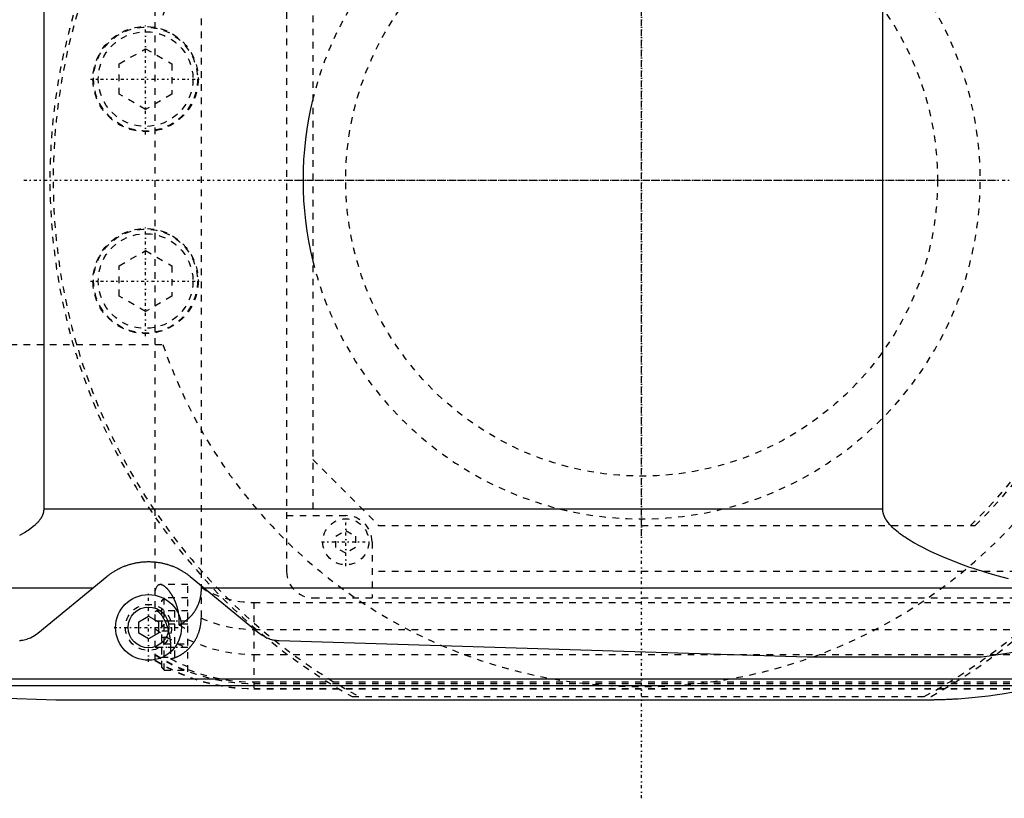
# Model space of a CAD drawing. Extents: x -906 to 156, y -125 to 125.
# Tile 4 of 7: x -545 to -395, y -94 to 24. Entities that reach past the tile are written whole.
import ezdxf

# ---------------------------------------------------------------- set-up
doc = ezdxf.new("R2010")
doc.units = 0
doc.linetypes.add('CENTER', pattern=[1.5, 0.45, -0.5, 0.05, -0.5])
doc.linetypes.add('DASHED', pattern=[2, 1, -1])
for name, color, linetype in [('AM_0', 7, 'CONTINUOUS'), ('AM_3', 7, 'DASHED'), ('AM_7', 7, 'CENTER')]:
    doc.layers.add(name, color=color, linetype=linetype)

msp = doc.modelspace()

# ---------------------------------------------------------------- linework, layer by layer
at = {"layer": 'AM_0', "color": 7, "linetype": 'CONTINUOUS'}
for p, q in [((-540.94, 50), (-540.94, -50)), ((-413.33, -50), (-413.33, 50)), ((-540.94, -50), (-413.33, -50)), ((-541.83, -68.87), (-531.34, -60.27)), ((-518.66, -60.27), (-508.17, -68.87)), ((-592.03, -61.98), (-533.43, -61.98)), ((-516.57, -61.98), (-385.05, -61.98)), ((-526.5, -67.13), (-525, -66.27)), ((-526.5, -68.87), (-526.5, -67.13)), ((-525, -66.27), (-523.5, -67.13)), ((-523.5, -67.13), (-523.5, -68.87)), ((-525, -69.73), (-526.5, -68.87)), ((-523.5, -68.87), (-525, -69.73)), ((-505.15, -70), (-424.82, -72.48)), ((-424.82, -72.48), (-398.33, -72.48)), ((-625.92, -75.83), (-384.85, -75.83)), ((-604.88, -76.83), (-388.61, -76.83)), ((-604.88, -76.83), (-539.11, -79)), ((-539.11, -79), (-407, -79))]:
    msp.add_line(p, q, dxfattribs=at)
for points in [[(-540.94, -50, 0), (-540.94, -50.04, 0), (-540.94, -50.12, 0), (-540.94, -50.2, 0), (-540.95, -50.24, 0), (-540.95, -50.28, 0), (-540.96, -50.36, 0), (-540.98, -50.44, 0), (-541, -50.52, 0), (-541.02, -50.6, 0), (-541.04, -50.68, 0), (-541.05, -50.72, 0), (-541.06, -50.76, 0), (-541.09, -50.83, 0), (-541.12, -50.91, 0), (-541.15, -50.99, 0), (-541.19, -51.06, 0), (-541.22, -51.14, 0), (-541.24, -51.18, 0), (-541.26, -51.21, 0), (-541.3, -51.29, 0), (-541.35, -51.36, 0), (-541.37, -51.4, 0), (-541.39, -51.43, 0), (-541.44, -51.5, 0), (-541.48, -51.57, 0), (-541.51, -51.61, 0), (-541.53, -51.64, 0), (-541.58, -51.71, 0), (-541.64, -51.78, 0), (-541.69, -51.84, 0), (-541.74, -51.91, 0), (-541.8, -51.97, 0), (-541.83, -52, 0), (-541.86, -52.03, 0), (-541.91, -52.09, 0), (-541.97, -52.15, 0), (-542.03, -52.21, 0), (-542.08, -52.27, 0), (-542.14, -52.33, 0), (-542.17, -52.36, 0), (-542.2, -52.38, 0), (-542.26, -52.44, 0), (-542.32, -52.49, 0), (-542.53, -52.67, 0), (-542.91, -52.97, 0), (-543.31, -53.26, 0), (-543.52, -53.39, 0), (-543.73, -53.53, 0), (-544.16, -53.79, 0), (-544.6, -54.03, 0)], [(-394.2, -60.62, 0), (-395.93, -60.17, 0), (-397.66, -59.67, 0), (-399.37, -59.12, 0), (-400.23, -58.83, 0), (-401.07, -58.52, 0), (-402.74, -57.89, 0), (-404.36, -57.22, 0), (-405.96, -56.49, 0), (-407.62, -55.66, 0), (-408.6, -55.13, 0), (-408.87, -54.97, 0), (-409.14, -54.8, 0), (-409.28, -54.72, 0), (-409.41, -54.64, 0), (-409.68, -54.47, 0), (-409.94, -54.3, 0), (-410.07, -54.21, 0), (-410.2, -54.12, 0), (-410.46, -53.94, 0), (-410.71, -53.76, 0), (-410.83, -53.67, 0), (-410.95, -53.57, 0), (-411.19, -53.38, 0), (-411.42, -53.19, 0), (-411.65, -52.99, 0), (-411.86, -52.79, 0), (-412.07, -52.57, 0), (-412.18, -52.46, 0), (-412.28, -52.35, 0), (-412.48, -52.11, 0), (-412.67, -51.85, 0), (-412.78, -51.7, 0), (-412.8, -51.66, 0), (-412.83, -51.61, 0), (-412.84, -51.59, 0), (-412.86, -51.57, 0), (-412.89, -51.52, 0), (-412.91, -51.48, 0), (-412.94, -51.43, 0), (-412.96, -51.39, 0), (-412.99, -51.34, 0), (-413, -51.32, 0), (-413.01, -51.29, 0), (-413.03, -51.25, 0), (-413.05, -51.2, 0), (-413.07, -51.15, 0), (-413.1, -51.11, 0), (-413.12, -51.06, 0), (-413.13, -51.03, 0), (-413.13, -51.01, 0), (-413.15, -50.96, 0), (-413.17, -50.91, 0), (-413.18, -50.89, 0), (-413.19, -50.87, 0), (-413.2, -50.82, 0), (-413.22, -50.77, 0), (-413.22, -50.74, 0), (-413.23, -50.72, 0), (-413.24, -50.67, 0), (-413.26, -50.62, 0), (-413.27, -50.57, 0), (-413.28, -50.52, 0), (-413.29, -50.47, 0), (-413.29, -50.45, 0), (-413.3, -50.42, 0), (-413.3, -50.37, 0), (-413.31, -50.32, 0), (-413.32, -50.27, 0), (-413.32, -50.22, 0), (-413.33, -50.17, 0), (-413.33, -50.15, 0), (-413.33, -50.12, 0), (-413.33, -50.07, 0), (-413.33, -50.02, 0), (-413.33, -50, 0)], [(-531.34, -60.27, 0), (-531.3, -60.24, 0), (-531.23, -60.18, 0), (-531.15, -60.12, 0), (-531.11, -60.09, 0), (-531.07, -60.06, 0), (-530.99, -59.99, 0), (-530.91, -59.93, 0), (-530.82, -59.87, 0), (-530.73, -59.8, 0), (-530.63, -59.74, 0), (-530.59, -59.71, 0), (-530.54, -59.67, 0), (-530.44, -59.61, 0), (-530.34, -59.55, 0), (-530.24, -59.48, 0), (-530.14, -59.42, 0), (-530.03, -59.36, 0), (-529.98, -59.33, 0), (-529.93, -59.3, 0), (-529.82, -59.24, 0), (-529.71, -59.18, 0), (-529.66, -59.15, 0), (-529.6, -59.12, 0), (-529.49, -59.07, 0), (-529.39, -59.01, 0), (-529.33, -58.99, 0), (-529.28, -58.96, 0), (-529.17, -58.91, 0), (-529.05, -58.86, 0), (-528.94, -58.81, 0), (-528.82, -58.76, 0), (-528.7, -58.71, 0), (-528.64, -58.69, 0), (-528.58, -58.66, 0), (-528.46, -58.62, 0), (-528.33, -58.57, 0), (-528.21, -58.53, 0), (-528.08, -58.49, 0), (-527.95, -58.44, 0), (-527.88, -58.42, 0), (-527.81, -58.4, 0), (-527.68, -58.37, 0), (-527.55, -58.33, 0), (-527.41, -58.3, 0), (-527.28, -58.26, 0), (-527.14, -58.23, 0), (-527.07, -58.22, 0), (-527, -58.2, 0), (-526.86, -58.18, 0), (-526.72, -58.15, 0), (-526.59, -58.13, 0), (-526.45, -58.11, 0), (-526.31, -58.09, 0), (-526.24, -58.08, 0), (-526.17, -58.07, 0), (-526.03, -58.05, 0), (-525.89, -58.04, 0), (-525.75, -58.03, 0), (-525.61, -58.02, 0), (-525.47, -58.01, 0), (-525.41, -58.01, 0), (-525.34, -58.01, 0), (-525.2, -58, 0), (-525.07, -58, 0), (-525, -58, 0), (-524.93, -58, 0), (-524.8, -58, 0), (-524.66, -58.01, 0), (-524.59, -58.01, 0), (-524.53, -58.01, 0), (-524.39, -58.02, 0), (-524.25, -58.03, 0), (-524.11, -58.04, 0), (-523.97, -58.05, 0), (-523.83, -58.07, 0), (-523.76, -58.08, 0), (-523.69, -58.09, 0), (-523.55, -58.11, 0), (-523.41, -58.13, 0), (-523.28, -58.15, 0), (-523.14, -58.18, 0), (-523, -58.2, 0), (-522.93, -58.22, 0), (-522.86, -58.23, 0), (-522.72, -58.26, 0), (-522.59, -58.3, 0), (-522.45, -58.33, 0), (-522.32, -58.37, 0), (-522.19, -58.4, 0), (-522.12, -58.42, 0), (-522.05, -58.44, 0), (-521.92, -58.49, 0), (-521.79, -58.53, 0), (-521.67, -58.57, 0), (-521.54, -58.62, 0), (-521.42, -58.66, 0), (-521.36, -58.69, 0), (-521.3, -58.71, 0), (-521.18, -58.76, 0), (-521.06, -58.81, 0), (-520.95, -58.86, 0), (-520.83, -58.91, 0), (-520.72, -58.96, 0), (-520.67, -58.99, 0), (-520.61, -59.01, 0), (-520.51, -59.07, 0), (-520.4, -59.12, 0), (-520.34, -59.15, 0), (-520.29, -59.18, 0), (-520.18, -59.24, 0), (-520.07, -59.3, 0), (-520.02, -59.33, 0), (-519.97, -59.36, 0), (-519.86, -59.42, 0), (-519.76, -59.48, 0), (-519.66, -59.55, 0), (-519.56, -59.61, 0), (-519.46, -59.67, 0), (-519.41, -59.71, 0), (-519.37, -59.74, 0), (-519.27, -59.8, 0), (-519.18, -59.87, 0), (-519.09, -59.93, 0), (-519.01, -59.99, 0), (-518.93, -60.06, 0), (-518.89, -60.09, 0), (-518.85, -60.12, 0), (-518.77, -60.18, 0), (-518.7, -60.24, 0), (-518.66, -60.27, 0)], [(-398.33, -72.48, 0), (-397.49, -72.38, 0), (-395.8, -72.14, 0), (-394.12, -71.85, 0), (-393.28, -71.7, 0), (-392.45, -71.53, 0), (-390.78, -71.18, 0), (-389.13, -70.78, 0), (-387.48, -70.34, 0), (-385.84, -69.87, 0), (-384.22, -69.35, 0), (-383.41, -69.08, 0), (-382.61, -68.8, 0), (-381.01, -68.22, 0), (-379.42, -67.59, 0), (-374, -65.12, 0), (-369.53, -62.65, 0)], [(-544.61, -69.98, 0), (-544.59, -69.98, 0), (-544.56, -69.98, 0), (-544.52, -69.98, 0), (-544.51, -69.98, 0), (-544.49, -69.97, 0), (-544.46, -69.97, 0), (-544.42, -69.97, 0), (-544.39, -69.96, 0), (-544.36, -69.96, 0), (-544.32, -69.95, 0), (-544.31, -69.95, 0), (-544.29, -69.95, 0), (-544.26, -69.94, 0), (-544.22, -69.94, 0), (-544.11, -69.92, 0), (-543.91, -69.88, 0), (-543.71, -69.83, 0), (-543.52, -69.77, 0), (-543.42, -69.74, 0), (-543.32, -69.71, 0), (-543.13, -69.64, 0), (-542.95, -69.56, 0), (-542.32, -69.22, 0), (-541.83, -68.87, 0)], [(-508.17, -68.87, 0), (-507.73, -69.19, 0), (-507.17, -69.5, 0), (-507.01, -69.58, 0), (-506.84, -69.65, 0), (-506.76, -69.68, 0), (-506.67, -69.71, 0), (-506.5, -69.77, 0), (-506.32, -69.82, 0), (-506.15, -69.87, 0), (-505.97, -69.91, 0), (-505.79, -69.94, 0), (-505.7, -69.95, 0), (-505.68, -69.95, 0), (-505.65, -69.96, 0), (-505.62, -69.96, 0), (-505.61, -69.96, 0), (-505.59, -69.96, 0), (-505.56, -69.97, 0), (-505.53, -69.97, 0), (-505.5, -69.97, 0), (-505.47, -69.98, 0), (-505.44, -69.98, 0), (-505.43, -69.98, 0), (-505.41, -69.98, 0), (-505.38, -69.99, 0), (-505.35, -69.99, 0), (-505.32, -69.99, 0), (-505.29, -69.99, 0), (-505.26, -69.99, 0), (-505.25, -69.99, 0), (-505.23, -69.99, 0), (-505.21, -70, 0), (-505.21, -70, 0), (-505.2, -70, 0), (-505.2, -70, 0), (-505.2, -70, 0), (-505.19, -70, 0), (-505.19, -70, 0), (-505.18, -70, 0), (-505.18, -70, 0), (-505.17, -70, 0), (-505.17, -70, 0), (-505.17, -70, 0), (-505.16, -70, 0), (-505.16, -70, 0), (-505.15, -70, 0)], [(-407, -79, 0), (-406.99, -79, 0), (-406.96, -79, 0), (-406.93, -79, 0), (-406.91, -79, 0), (-406.9, -79, 0), (-406.87, -79, 0), (-406.84, -79, 0), (-406.81, -79, 0), (-406.79, -79, 0), (-406.76, -79, 0), (-406.74, -79, 0), (-406.73, -79, 0), (-406.7, -79, 0), (-406.67, -79, 0), (-406.64, -79, 0), (-406.61, -79, 0), (-406.58, -79, 0), (-406.57, -79, 0), (-406.56, -79, 0), (-406.53, -79, 0), (-406.5, -79, 0), (-406.48, -79, 0), (-406.47, -79, 0), (-406.44, -79, 0), (-406.41, -79, 0), (-406.4, -79, 0), (-406.38, -79, 0), (-406.36, -79, 0), (-406.33, -79, 0), (-406.3, -79, 0), (-406.27, -79, 0), (-406.24, -79, 0), (-406.23, -79, 0), (-406.21, -79, 0), (-406.18, -79, 0), (-406.16, -79, 0), (-406.05, -78.99, 0), (-405.88, -78.99, 0), (-405.71, -78.99, 0), (-405.54, -78.99, 0), (-405.45, -78.98, 0), (-405.37, -78.98, 0), (-405.2, -78.98, 0), (-405.02, -78.98, 0), (-404.85, -78.97, 0), (-404.68, -78.97, 0), (-404.51, -78.96, 0), (-404.42, -78.96, 0), (-404.34, -78.96, 0), (-404.16, -78.95, 0), (-403.99, -78.94, 0), (-403.91, -78.94, 0), (-403.82, -78.94, 0), (-403.65, -78.93, 0), (-403.48, -78.92, 0), (-403.39, -78.92, 0), (-403.31, -78.91, 0), (-403.13, -78.91, 0), (-402.96, -78.9, 0), (-402.79, -78.89, 0), (-402.62, -78.88, 0), (-402.45, -78.87, 0), (-402.36, -78.86, 0), (-402.28, -78.86, 0), (-402.11, -78.85, 0), (-401.93, -78.84, 0), (-401.33, -78.8, 0), (-400.31, -78.72, 0), (-399.28, -78.62, 0), (-398.25, -78.51, 0), (-397.74, -78.46, 0), (-397.23, -78.39, 0), (-396.21, -78.26, 0), (-395.19, -78.11, 0), (-391.63, -77.49, 0)]]:
    msp.add_polyline3d(points, dxfattribs=at)
for radius in [5, 3.1]:
    msp.add_circle((-525, -68), radius, dxfattribs=at)
msp.add_arc((-450, 0), 51.5, 166.1376, 193.8624, dxfattribs=at)
at = {"layer": 'AM_3', "color": 6, "linetype": 'DASHED'}
for p, q in [((-524, -73.02), (-524, 73.02)), ((-517, 66.56), (-517, -66.56)), ((-504, 59.5), (-504, -59.5)), ((-500, 51), (-500, -51)), ((-529.45, 17.66), (-525.45, 19.97)), ((-525.45, 19.97), (-521.45, 17.66)), ((-529.45, 13.04), (-529.45, 17.66)), ((-521.45, 17.66), (-521.45, 13.04)), ((-525.45, 10.73), (-529.45, 13.04)), ((-521.45, 13.04), (-525.45, 10.73)), ((-529.45, -13.04), (-525.45, -10.73)), ((-525.45, -10.73), (-521.45, -13.04)), ((-529.45, -17.66), (-529.45, -13.04)), ((-521.45, -13.04), (-521.45, -17.66)), ((-525.45, -19.97), (-529.45, -17.66)), ((-521.45, -17.66), (-525.45, -19.97)), ((-550, -25), (-522.83, -25)), ((-500, -42.5), (-490, -52.5)), ((-504, -51), (-495, -51)), ((-496.5, -54.13), (-495, -53.27)), ((-495, -53.27), (-493.5, -54.13)), ((-490, -52.5), (-399.28, -52.5)), ((-496.5, -55.87), (-496.5, -54.13)), ((-493.5, -54.13), (-493.5, -55.87)), ((-491, -55), (-491, -63.5)), ((-495, -56.73), (-496.5, -55.87)), ((-493.5, -55.87), (-495, -56.73)), ((-379, -59.5), (-491, -59.5)), ((-519, -61.5), (-523.23, -61.5)), ((-519, -74.75), (-519, -61.5)), ((-522.6, -63.5), (-523, -63.9)), ((-523, -74.1), (-523, -63.9)), ((-519, -63.5), (-522.6, -63.5)), ((-522.6, -74.5), (-522.6, -63.5)), ((-509, -64.2), (75, -64.2)), ((-509, -64.2), (-509, -77.32)), ((-500, -63.5), (-370, -63.5)), ((-519, -65.5), (-523.8, -65.5)), ((-521, -68.5), (-521, -65.5)), ((-524, -67), (-519, -67)), ((-520.34, -67.64), (-520.34, -67)), ((-522.6, -67.5), (-523, -67.9)), ((-523, -68.5), (-521, -68.5)), ((-519, -67.5), (-522.6, -67.5)), ((-509, -68.3), (-367.3, -68.3)), ((-523, -69.5), (-521, -69.5)), ((-523, -70.1), (-522.6, -70.5)), ((-521, -72.5), (-521, -69.5)), ((-524, -71), (-519, -71)), ((-522.6, -70.5), (-519, -70.5)), ((-521.65, -71), (-521.65, -72.74)), ((-523, -72.5), (-521, -72.5)), ((-509, -72.1), (75, -72.1)), ((-523, -74.1), (-522.6, -74.5)), ((-522.6, -74.5), (-519, -74.5)), ((-509, -76.29), (-386.5, -76.29)), ((-509, -76.54), (75, -76.54)), ((-509, -77.28), (-390.6, -77.28)), ((-509, -77.32), (-390.79, -77.32)), ((-494.02, -78.5), (-405.98, -78.5))]:
    msp.add_line(p, q, dxfattribs=at)
for points in [[(-523.23, -61.5, 0), (-523.26, -61.5, 0), (-523.31, -61.51, 0), (-523.37, -61.52, 0), (-523.39, -61.52, 0), (-523.42, -61.53, 0), (-523.47, -61.55, 0), (-523.52, -61.58, 0), (-523.57, -61.61, 0), (-523.62, -61.65, 0), (-523.66, -61.69, 0), (-523.69, -61.72, 0), (-523.71, -61.74, 0), (-523.75, -61.8, 0), (-523.79, -61.86, 0), (-523.83, -61.93, 0), (-523.86, -62, 0), (-523.9, -62.08, 0), (-523.91, -62.12, 0), (-523.93, -62.16, 0), (-523.96, -62.25, 0), (-523.99, -62.34, 0), (-524, -62.39, 0)], [(-520.34, -67, 0), (-520.34, -66.96, 0), (-520.34, -66.88, 0), (-520.34, -66.8, 0), (-520.34, -66.75, 0), (-520.34, -66.71, 0), (-520.35, -66.63, 0), (-520.35, -66.55, 0), (-520.36, -66.47, 0), (-520.36, -66.38, 0), (-520.37, -66.3, 0), (-520.37, -66.26, 0), (-520.38, -66.22, 0), (-520.39, -66.13, 0), (-520.4, -66.05, 0), (-520.41, -65.97, 0), (-520.42, -65.89, 0), (-520.43, -65.81, 0), (-520.44, -65.77, 0), (-520.45, -65.72, 0), (-520.46, -65.64, 0), (-520.48, -65.56, 0), (-520.49, -65.52, 0), (-520.49, -65.48, 0), (-520.51, -65.4, 0), (-520.53, -65.32, 0), (-520.54, -65.28, 0), (-520.55, -65.24, 0), (-520.57, -65.16, 0), (-520.59, -65.08, 0), (-520.61, -65.01, 0), (-520.63, -64.93, 0), (-520.65, -64.85, 0), (-520.67, -64.81, 0), (-520.68, -64.78, 0), (-520.7, -64.7, 0), (-520.73, -64.63, 0), (-520.75, -64.55, 0), (-520.78, -64.48, 0), (-520.8, -64.41, 0), (-520.82, -64.37, 0), (-520.83, -64.33, 0), (-520.86, -64.26, 0), (-520.88, -64.19, 0), (-520.91, -64.12, 0), (-520.94, -64.05, 0), (-520.97, -63.99, 0), (-520.98, -63.95, 0), (-521, -63.92, 0), (-521.03, -63.85, 0), (-521.06, -63.79, 0), (-521.09, -63.72, 0), (-521.12, -63.66, 0), (-521.15, -63.6, 0), (-521.17, -63.57, 0), (-521.18, -63.54, 0), (-521.21, -63.48, 0), (-521.24, -63.42, 0), (-521.28, -63.36, 0), (-521.31, -63.3, 0), (-521.34, -63.25, 0), (-521.36, -63.22, 0), (-521.37, -63.19, 0), (-521.4, -63.14, 0), (-521.44, -63.09, 0), (-521.45, -63.06, 0), (-521.47, -63.03, 0), (-521.5, -62.98, 0), (-521.53, -62.93, 0), (-521.55, -62.9, 0), (-521.57, -62.88, 0), (-521.6, -62.83, 0), (-521.64, -62.78, 0), (-521.67, -62.73, 0), (-521.7, -62.68, 0), (-521.74, -62.63, 0), (-521.76, -62.61, 0), (-521.77, -62.59, 0), (-521.81, -62.54, 0), (-521.84, -62.49, 0), (-521.88, -62.45, 0), (-521.91, -62.41, 0), (-521.95, -62.36, 0), (-521.97, -62.34, 0), (-521.98, -62.32, 0), (-522.02, -62.28, 0), (-522.05, -62.24, 0), (-522.09, -62.2, 0), (-522.13, -62.16, 0), (-522.16, -62.13, 0), (-522.18, -62.11, 0), (-522.2, -62.09, 0), (-522.23, -62.05, 0), (-522.27, -62.02, 0), (-522.3, -61.99, 0), (-522.34, -61.96, 0), (-522.37, -61.92, 0), (-522.39, -61.91, 0), (-522.41, -61.89, 0), (-522.44, -61.86, 0), (-522.48, -61.84, 0), (-522.51, -61.81, 0), (-522.54, -61.78, 0), (-522.58, -61.76, 0), (-522.59, -61.75, 0), (-522.61, -61.74, 0), (-522.64, -61.71, 0), (-522.68, -61.69, 0), (-522.69, -61.68, 0), (-522.71, -61.67, 0), (-522.74, -61.65, 0), (-522.78, -61.63, 0), (-522.79, -61.63, 0), (-522.81, -61.62, 0), (-522.84, -61.6, 0), (-522.87, -61.59, 0), (-522.9, -61.57, 0), (-522.93, -61.56, 0), (-522.96, -61.55, 0), (-522.98, -61.54, 0), (-522.99, -61.54, 0), (-523.02, -61.53, 0), (-523.05, -61.52, 0), (-523.08, -61.52, 0), (-523.11, -61.51, 0), (-523.14, -61.51, 0), (-523.15, -61.5, 0), (-523.16, -61.5, 0), (-523.19, -61.5, 0), (-523.22, -61.5, 0), (-523.23, -61.5, 0)], [(-517, -61.92, 0), (-517, -62.15, 0), (-517.01, -62.41, 0), (-517.02, -62.48, 0), (-517.02, -62.55, 0), (-517.03, -62.59, 0), (-517.03, -62.63, 0), (-517.04, -62.7, 0), (-517.04, -62.77, 0), (-517.05, -62.85, 0), (-517.06, -62.92, 0), (-517.07, -62.99, 0), (-517.07, -63.03, 0), (-517.08, -63.07, 0), (-517.09, -63.14, 0), (-517.1, -63.21, 0), (-517.11, -63.25, 0), (-517.11, -63.28, 0), (-517.13, -63.36, 0), (-517.14, -63.43, 0), (-517.15, -63.46, 0), (-517.16, -63.5, 0), (-517.17, -63.57, 0), (-517.19, -63.64, 0), (-517.21, -63.71, 0), (-517.22, -63.78, 0), (-517.24, -63.86, 0), (-517.25, -63.89, 0), (-517.26, -63.93, 0), (-517.28, -63.99, 0), (-517.3, -64.06, 0), (-517.32, -64.13, 0), (-517.35, -64.2, 0), (-517.37, -64.27, 0), (-517.38, -64.3, 0), (-517.39, -64.33, 0), (-517.42, -64.4, 0), (-517.44, -64.47, 0), (-517.47, -64.53, 0), (-517.49, -64.6, 0), (-517.52, -64.66, 0), (-517.54, -64.69, 0), (-517.55, -64.72, 0), (-517.58, -64.79, 0), (-517.61, -64.85, 0), (-517.64, -64.91, 0), (-517.67, -64.97, 0), (-517.7, -65.03, 0), (-517.71, -65.06, 0), (-517.73, -65.09, 0), (-517.76, -65.15, 0), (-517.79, -65.21, 0), (-517.83, -65.27, 0), (-517.86, -65.33, 0), (-517.89, -65.39, 0), (-517.91, -65.42, 0), (-517.93, -65.45, 0), (-517.96, -65.5, 0), (-518, -65.56, 0), (-518.02, -65.59, 0), (-518.04, -65.61, 0), (-518.07, -65.67, 0), (-518.11, -65.72, 0), (-518.13, -65.75, 0), (-518.15, -65.78, 0), (-518.19, -65.83, 0), (-518.22, -65.88, 0), (-518.26, -65.93, 0), (-518.3, -65.98, 0), (-518.34, -66.03, 0), (-518.36, -66.06, 0), (-518.38, -66.08, 0), (-518.42, -66.13, 0), (-518.46, -66.18, 0), (-518.6, -66.34, 0), (-518.86, -66.6, 0), (-519.11, -66.84, 0), (-519.38, -67.05, 0), (-519.51, -67.15, 0), (-519.65, -67.25, 0), (-519.92, -67.42, 0), (-520.2, -67.57, 0), (-520.34, -67.64, 0)], [(-524, -65.59, 0), (-523.97, -65.56, 0), (-523.9, -65.52, 0), (-523.84, -65.5, 0), (-523.8, -65.5, 0)], [(-523.8, -65.5, 0), (-523.79, -65.5, 0), (-523.78, -65.5, 0), (-523.76, -65.5, 0), (-523.75, -65.5, 0), (-523.75, -65.5, 0), (-523.73, -65.51, 0), (-523.72, -65.51, 0), (-523.7, -65.52, 0), (-523.68, -65.52, 0), (-523.67, -65.53, 0), (-523.66, -65.53, 0), (-523.65, -65.53, 0), (-523.63, -65.54, 0), (-523.62, -65.55, 0), (-523.6, -65.56, 0), (-523.58, -65.57, 0), (-523.56, -65.58, 0), (-523.55, -65.58, 0), (-523.55, -65.59, 0), (-523.53, -65.6, 0), (-523.51, -65.61, 0), (-523.5, -65.62, 0), (-523.49, -65.63, 0), (-523.47, -65.64, 0), (-523.45, -65.66, 0), (-523.44, -65.67, 0), (-523.43, -65.67, 0), (-523.41, -65.69, 0), (-523.39, -65.71, 0), (-523.32, -65.78, 0), (-523.2, -65.91, 0), (-523.07, -66.07, 0), (-522.94, -66.26, 0), (-522.81, -66.47, 0), (-522.75, -66.58, 0), (-522.68, -66.7, 0), (-522.56, -66.94, 0), (-522.44, -67.2, 0), (-522.32, -67.48, 0), (-522.25, -67.66, 0), (-522.23, -67.71, 0), (-522.21, -67.76, 0), (-522.2, -67.79, 0), (-522.19, -67.81, 0), (-522.18, -67.87, 0), (-522.16, -67.92, 0), (-522.14, -67.97, 0), (-522.12, -68.03, 0), (-522.1, -68.08, 0), (-522.09, -68.11, 0), (-522.08, -68.14, 0), (-522.07, -68.2, 0), (-522.05, -68.25, 0), (-522.04, -68.28, 0), (-522.03, -68.31, 0), (-522.02, -68.37, 0), (-522, -68.43, 0), (-521.99, -68.46, 0), (-521.98, -68.49, 0), (-521.97, -68.55, 0), (-521.95, -68.61, 0), (-521.94, -68.67, 0), (-521.92, -68.73, 0), (-521.91, -68.79, 0), (-521.9, -68.82, 0), (-521.89, -68.85, 0), (-521.88, -68.91, 0), (-521.87, -68.97, 0), (-521.85, -69.04, 0), (-521.84, -69.1, 0), (-521.83, -69.16, 0), (-521.82, -69.19, 0), (-521.81, -69.23, 0), (-521.8, -69.29, 0), (-521.79, -69.35, 0), (-521.79, -69.39, 0)], [(-521.65, -72.74, 0), (-521.62, -72.74, 0), (-521.57, -72.73, 0), (-521.52, -72.72, 0), (-521.49, -72.72, 0), (-521.46, -72.71, 0), (-521.41, -72.7, 0), (-521.35, -72.69, 0), (-521.3, -72.68, 0), (-521.24, -72.66, 0), (-521.19, -72.65, 0), (-521.16, -72.64, 0), (-521.13, -72.63, 0), (-521.07, -72.61, 0), (-521.02, -72.6, 0), (-520.96, -72.58, 0), (-520.9, -72.56, 0), (-520.85, -72.54, 0), (-520.82, -72.52, 0), (-520.79, -72.51, 0), (-520.73, -72.49, 0), (-520.67, -72.46, 0), (-520.64, -72.45, 0), (-520.62, -72.44, 0), (-520.56, -72.41, 0), (-520.5, -72.39, 0), (-520.47, -72.37, 0), (-520.44, -72.36, 0), (-520.38, -72.33, 0), (-520.33, -72.3, 0), (-520.27, -72.27, 0), (-520.21, -72.23, 0), (-520.15, -72.2, 0), (-520.12, -72.18, 0), (-520.1, -72.17, 0), (-520.04, -72.13, 0), (-519.98, -72.1, 0), (-519.92, -72.06, 0), (-519.87, -72.02, 0), (-519.81, -71.98, 0), (-519.78, -71.96, 0), (-519.75, -71.94, 0), (-519.69, -71.9, 0), (-519.64, -71.86, 0), (-519.58, -71.82, 0), (-519.52, -71.78, 0), (-519.47, -71.73, 0), (-519.44, -71.71, 0), (-519.41, -71.69, 0), (-519.36, -71.64, 0), (-519.3, -71.6, 0), (-519.25, -71.55, 0), (-519.19, -71.5, 0), (-519.14, -71.45, 0), (-519.11, -71.43, 0), (-519.08, -71.4, 0), (-519.03, -71.35, 0), (-518.97, -71.3, 0), (-518.92, -71.25, 0), (-518.87, -71.19, 0), (-518.81, -71.14, 0), (-518.79, -71.11, 0), (-518.76, -71.08, 0), (-518.71, -71.03, 0), (-518.66, -70.97, 0), (-518.63, -70.94, 0), (-518.6, -70.91, 0), (-518.55, -70.85, 0), (-518.5, -70.79, 0), (-518.48, -70.76, 0), (-518.45, -70.73, 0), (-518.4, -70.67, 0), (-518.35, -70.6, 0), (-518.3, -70.54, 0), (-518.25, -70.47, 0), (-518.2, -70.41, 0), (-518.18, -70.37, 0), (-518.16, -70.34, 0), (-518.11, -70.27, 0), (-518.06, -70.2, 0), (-518.02, -70.13, 0), (-517.97, -70.06, 0), (-517.93, -69.99, 0), (-517.9, -69.95, 0), (-517.88, -69.91, 0), (-517.84, -69.84, 0), (-517.8, -69.76, 0), (-517.75, -69.69, 0), (-517.71, -69.61, 0), (-517.67, -69.53, 0), (-517.66, -69.5, 0), (-517.64, -69.46, 0), (-517.6, -69.38, 0), (-517.56, -69.3, 0), (-517.53, -69.22, 0), (-517.49, -69.13, 0), (-517.46, -69.05, 0), (-517.44, -69.01, 0), (-517.43, -68.97, 0), (-517.39, -68.89, 0), (-517.36, -68.8, 0), (-517.34, -68.72, 0), (-517.31, -68.63, 0), (-517.28, -68.54, 0), (-517.27, -68.5, 0), (-517.25, -68.46, 0), (-517.23, -68.37, 0), (-517.21, -68.28, 0), (-517.2, -68.23, 0), (-517.18, -68.19, 0), (-517.16, -68.1, 0), (-517.14, -68.01, 0), (-517.13, -67.96, 0), (-517.13, -67.91, 0), (-517.11, -67.82, 0), (-517.09, -67.73, 0), (-517.08, -67.64, 0), (-517.06, -67.55, 0), (-517.05, -67.45, 0), (-517.05, -67.41, 0), (-517.04, -67.36, 0), (-517.03, -67.27, 0), (-517.02, -67.17, 0), (-517.02, -67.08, 0), (-517.01, -66.99, 0), (-517.01, -66.89, 0), (-517.01, -66.85, 0), (-517, -66.8, 0), (-517, -66.7, 0), (-517, -66.61, 0), (-517, -66.56, 0)], [(-521.79, -69.39, 0), (-521.78, -69.43, 0), (-521.76, -69.52, 0), (-521.75, -69.61, 0), (-521.74, -69.65, 0), (-521.74, -69.7, 0), (-521.73, -69.79, 0), (-521.72, -69.88, 0), (-521.7, -69.97, 0), (-521.7, -70.06, 0), (-521.69, -70.15, 0), (-521.68, -70.19, 0), (-521.68, -70.24, 0), (-521.67, -70.33, 0), (-521.67, -70.42, 0), (-521.66, -70.51, 0), (-521.66, -70.6, 0), (-521.65, -70.69, 0), (-521.65, -70.73, 0), (-521.65, -70.78, 0), (-521.65, -70.87, 0), (-521.65, -70.96, 0), (-521.65, -71, 0)]]:
    msp.add_polyline3d(points, dxfattribs=at)
for centre, radius in [((-450, 0), 45), ((-450, 0), 45), ((-525.45, 15.35), 8), ((-525.45, 15.35), 7.9), ((-525.45, 15.35), 7.2), ((-525.45, -15.35), 8), ((-525.45, -15.35), 7.9), ((-525.45, -15.35), 7.2), ((-495, -55), 3.5), ((-525, -68), 3.5)]:
    msp.add_circle(centre, radius, dxfattribs=at)
for centre, radius, start, end in [((-450, 0), 90, 119.2821, 240.7179), ((-450, 0), 89.5, 118.7061, 241.2939), ((-450, 0), 89.5, 298.7061, 61.2939), ((-450, 0), 90, 299.2821, 60.7179), ((-450, 0), 77, 198.9459, 161.0541), ((-450, 0), 72.5, 313.6028, 46.3972), ((-450, 0), 73, 314.0133, 45.9867), ((-450, 0), 51.5, 193.8624, 166.1376), ((-495, -55), 4, 0, 90), ((-500, -59.5), 4, 180, 270), ((-509, -49), 15.2, 238.2431, 270), ((-509, -49), 19.3, 245.5117, 270), ((-509, -49), 24.36, 231.9935, 245.7637), ((-509, -49), 21.81, 238.6873, 242.7152), ((-509, -49), 23.1, 244.3441, 270), ((-509, -49), 27.54, 237.0038, 270), ((-509, -49), 27.62, 237.1102, 248.7759), ((-509, -49), 28.28, 237.9645, 270), ((-509, -49), 28.32, 238.0174, 270), ((-509, -49), 26.9, 241.9504, 248.176), ((-509, -49), 27.29, 248.5078, 270)]:
    msp.add_arc(centre, radius, start, end, dxfattribs=at)
at = {"layer": 'AM_7', "color": 4, "linetype": 'CENTER'}
for p, q in [((-450, -93.97), (-450, 93.97)), ((-450, -54.08), (-450, 54.08)), ((-525.45, 6.95), (-525.45, 23.75)), ((-533.85, 15.35), (-517.05, 15.35)), ((-543.97, 0), (-356.03, 0)), ((-504.08, 0), (-395.93, 0)), ((-525.45, -23.75), (-525.45, -6.95)), ((-533.85, -15.35), (-517.05, -15.35)), ((-495, -58.68), (-495, -51.33)), ((-498.68, -55), (-491.32, -55)), ((-525, -73.25), (-525, -62.75)), ((-523.2, -67), (-518.8, -67)), ((-530.25, -68), (-519.75, -68)), ((-523.2, -71), (-518.8, -71))]:
    msp.add_line(p, q, dxfattribs=at)

doc.saveas('drawing.dxf')
